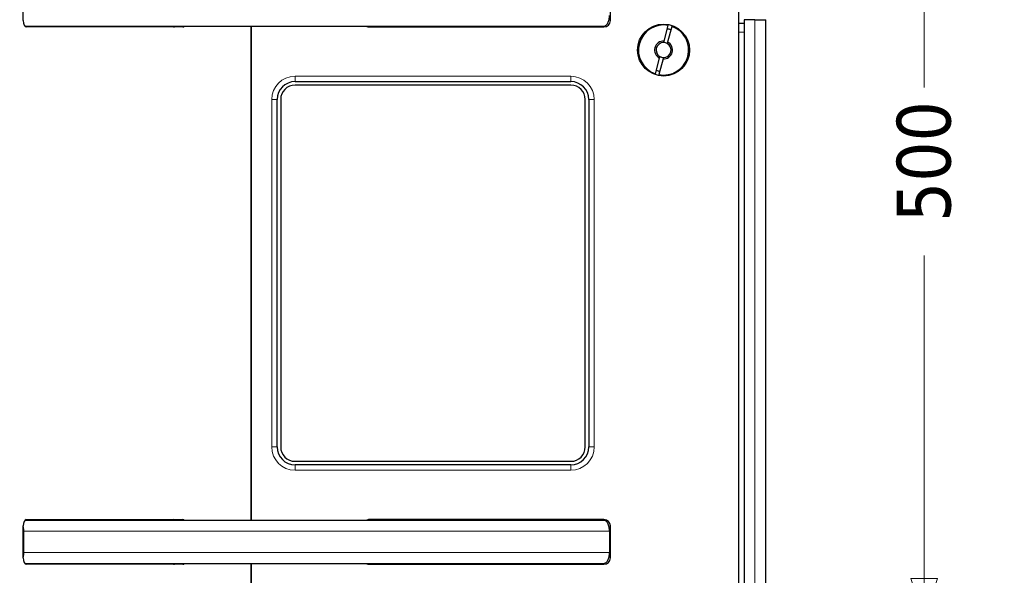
# Model space of a CAD drawing. Header units: millimetres. Extents: x 90 to 4365, y 90 to 3088.
# Tile 19 of 41: x 510 to 1059, y 2201 to 2511. Entities that reach past the tile are written whole.
import ezdxf

# ---------------------------------------------------------------- set-up
doc = ezdxf.new("R2010")
doc.units = ezdxf.units.MM
doc.header["$LTSCALE"] = 15
doc.layers.add('Quota (ISO)', color=7, linetype='Continuous', lineweight=15, true_color=0x008000)
doc.layers.add('Visibile sottile (ISO)', color=9, linetype='Continuous', lineweight=18, true_color=0x808080)
doc.layers.add('Visibile (ISO)', color=7, linetype='Continuous', lineweight=25)
doc.styles.add('Testo nota (ISO)', font='tahoma.ttf')
doc.dimstyles.new('Default (ISO)', dxfattribs={"dimscale": 15, "dimtxt": 2, "dimasz": 1.5, "dimexe": 2, "dimexo": 0.5, "dimgap": 0.5, "dimtad": 1, "dimtoh": 1, "dimrnd": 1e-08, "dimtxsty": 'Testo nota (ISO)', "dimblk": 'Filled-1', "dimcen": 0.09, "dimdle": 10, "dimclrd": 256, "dimclre": 256, "dimclrt": 256, "dimazin": 2, "dimtfac": 0.75, "dimtmove": 0, "dimatfit": 3, "dimfxl": 0, "dimtolj": 1, "dimtzin": 0, "dimlwd": -1, "dimlwe": -1, "dimarcsym": 0})

# ---------------------------------------------------------------- blocks, each defined once
blk = doc.blocks.new('Filled-1')
at = {"color": 0}
for p, q in [((0, 0), (-1, 0.333)), ((-1, 0.333), (-1, -0.333)), ((-1, 0), (0, 0)), ((-1, -0.333), (0, 0))]:
    blk.add_line(p, q, dxfattribs=at)
at = {"color": 0, "flags": 128}
blk.add_lwpolyline([(-1, -0.333), (0, 0), (-1, 0.333), (-1, -0.333)], dxfattribs=at)
at = {"color": 0}
blk.add_solid([(-1, -0.333), (0, 0), (-1, 0.333), (-1, -0.333)], dxfattribs=at)
blk = doc.blocks.new('*D25')
at = {"layer": 'Defpoints', "color": 0, "transparency": 16777216}
for p in [(263.01, 2718.89), (1014.61, 2718.89), (817.46, 2176.75)]:
    blk.add_point(p, dxfattribs=at)
at = {"layer": 'Quota (ISO)', "transparency": 16777216}
for p, q in [((270.51, 2718.89), (1044.61, 2718.89)), ((1014.61, 2696.39), (1014.61, 2473.37)), ((1014.61, 2199.25), (1014.61, 2379.58)), ((824.96, 2176.75), (1044.61, 2176.75))]:
    blk.add_line(p, q, dxfattribs=at)
at = {"layer": 'Quota (ISO)', "transparency": 16777216, "xscale": 22.5, "yscale": 22.5, "zscale": 22.5}
for p, rotation in [((1014.61, 2718.89), 90), ((1014.61, 2176.75), 270)]:
    blk.add_blockref('Filled-1', p, dxfattribs=dict(at, rotation=rotation))
at = {"layer": 'Quota (ISO)', "transparency": 16777216, "insert": (1014.61, 2387.08), "char_height": 30, "attachment_point": 4, "rotation": 90, "style": 'Testo nota (ISO)'}
blk.add_mtext('\\A1; 500', dxfattribs=at)

msp = doc.modelspace()

# ---------------------------------------------------------------- linework, layer by layer
at = {"layer": 'Visibile (ISO)'}
for p, q in [((911.17, 1900.466), (911.17, 2539.03)), ((511.693, 2510.848), (511.693, 2528.648)), ((839.46, 2510.848), (839.46, 2528.648)), ((512.578, 2507.748), (835.946, 2507.748)), ((600.789, 2507.248), (513.493, 2507.248)), ((638.96, 2507.748), (638.96, 2231.748)), ((638.96, 2231.748), (638.96, 2507.748)), ((705.036, 2507.248), (835.86, 2507.248)), ((869.472, 2499.369), (871.818, 2508.126)), ((873.75, 2507.608), (871.404, 2498.852)), ((914.17, 2509.27), (911.17, 2509.27)), ((920.17, 2511.27), (914.17, 2511.27)), ((914.17, 2511.27), (914.17, 1901.27)), ((920.17, 2511.27), (926.17, 2511.27)), ((926.17, 1902.878), (926.17, 2511.27)), ((864.59, 2481.149), (866.936, 2489.905)), ((868.868, 2489.388), (866.522, 2480.631)), ((663.46, 2476.748), (817.46, 2476.748)), ((817.46, 2474.748), (663.46, 2474.748)), ((653.46, 2272.748), (653.46, 2466.748)), ((655.46, 2466.748), (655.46, 2272.748)), ((825.46, 2272.748), (825.46, 2466.748)), ((827.46, 2466.748), (827.46, 2272.748)), ((663.46, 2264.748), (817.46, 2264.748)), ((817.46, 2262.748), (663.46, 2262.748)), ((835.946, 2231.748), (512.578, 2231.748)), ((513.493, 2232.248), (600.789, 2232.248)), ((835.86, 2232.248), (705.036, 2232.248)), ((511.693, 2210.848), (511.693, 2228.648)), ((511.943, 2225.748), (511.943, 2213.748)), ((838.96, 2225.748), (838.96, 2213.748)), ((839.46, 2210.848), (839.46, 2228.648)), ((512.578, 2207.748), (835.946, 2207.748)), ((600.789, 2207.248), (513.493, 2207.248)), ((638.96, 2207.748), (638.96, 1931.748)), ((638.96, 1931.748), (638.96, 2207.748)), ((705.036, 2207.248), (835.86, 2207.248))]:
    msp.add_line(p, q, dxfattribs=at)
msp.add_circle((869.17, 2494.379), 14.5, dxfattribs=at)
for centre, radius, start, end in [((705.036, 2510.848), 3.6, 239.44157, 270), ((835.86, 2510.848), 3.6, 270, 0), ((869.17, 2494.379), 14, 79.09604, 250.90396), ((869.17, 2494.379), 14, 259.09604, 70.90396), ((869.17, 2494.379), 12, 70.21981, 79.78019), ((869.17, 2494.379), 5, 86.53696, 243.46304), ((869.17, 2494.379), 4.188, 88.8144, 241.1856), ((869.17, 2494.379), 5, 266.53696, 63.46304), ((869.17, 2494.379), 4.188, 268.8144, 61.1856), ((869.17, 2494.379), 4.188, 61.1856, 88.8144), ((869.17, 2494.379), 4.188, 241.1856, 268.8144), ((869.17, 2494.379), 12, 250.21981, 259.78019), ((663.46, 2466.748), 10, 90, 180), ((663.46, 2466.748), 8, 90, 180), ((817.46, 2466.748), 10, 0, 90), ((817.46, 2466.748), 8, 0, 90), ((663.46, 2272.748), 10, 180, 270), ((663.46, 2272.748), 8, 180, 270), ((817.46, 2272.748), 8, 270, 0), ((817.46, 2272.748), 10, 270, 0), ((705.036, 2228.648), 3.6, 90, 120.55843), ((835.86, 2228.648), 3.6, 0, 90), ((835.86, 2210.848), 3.6, 270, 0), ((705.036, 2210.848), 3.6, 239.44157, 270)]:
    msp.add_arc(centre, radius, start, end, dxfattribs=at)
for centre, major_axis, start_param, end_param in [((513.493, 2510.848), (0, -3.6), 4.712389, 6.2831853), ((595.593, 2510.848), (0, -3.6), 0, 0.5333452), ((600.789, 2510.848), (0, -3.6), 0, 0.5333452), ((513.493, 2228.648), (0, 3.6), 0, 1.5707963), ((595.593, 2228.648), (0, 3.6), 5.7498401, 6.2831853), ((600.789, 2228.648), (0, 3.6), 5.7498401, 6.2831853), ((513.493, 2210.848), (0, -3.6), 4.712389, 6.2831853), ((595.593, 2210.848), (0, -3.6), 0, 0.5333452), ((600.789, 2210.848), (0, -3.6), 0, 0.5333452)]:
    msp.add_ellipse(centre, major_axis=major_axis, ratio=0.5, start_param=start_param, end_param=end_param, dxfattribs=at)
for points, knots in [([(835.946, 2507.748), (836.133, 2507.748), (836.336, 2507.785), (836.735, 2507.943), (836.93, 2508.064), (837.273, 2508.348), (837.454, 2508.537), (837.791, 2508.986), (837.948, 2509.247), (838.211, 2509.771), (838.341, 2510.082), (838.566, 2510.754), (838.661, 2511.113), (838.803, 2511.797), (838.863, 2512.184), (838.942, 2512.975), (838.96, 2513.378), (838.96, 2513.748)], [0.89062029, 0.89062029, 0.89062029, 0.89062029, 1.00237039, 1.00237039, 1.1141205, 1.1141205, 1.22560996, 1.22560996, 1.33709942, 1.33709942, 1.44827099, 1.44827099, 1.55944256, 1.55944256, 1.67035031, 1.67035031, 1.78125806, 1.78125806, 1.78125806, 1.78125806]), ([(838.96, 2225.748), (838.96, 2226.118), (838.942, 2226.521), (838.863, 2227.312), (838.803, 2227.699), (838.661, 2228.382), (838.566, 2228.742), (838.341, 2229.413), (838.211, 2229.725), (837.948, 2230.249), (837.791, 2230.51), (837.454, 2230.959), (837.273, 2231.148), (836.93, 2231.432), (836.735, 2231.553), (836.336, 2231.711), (836.133, 2231.748), (835.946, 2231.748)], [1.78125806, 1.78125806, 1.78125806, 1.78125806, 1.89216581, 1.89216581, 2.00307356, 2.00307356, 2.11424513, 2.11424513, 2.2254167, 2.2254167, 2.33690616, 2.33690616, 2.44839562, 2.44839562, 2.56014572, 2.56014572, 2.67189583, 2.67189583, 2.67189583, 2.67189583]), ([(511.693, 2228.114), (511.7, 2228.083), (511.707, 2228.052), (511.785, 2227.683), (511.845, 2227.3), (511.925, 2226.516), (511.943, 2226.115), (511.943, 2225.748)], [1.57155368, 1.57155368, 1.57155368, 1.57155368, 1.58158368, 1.58158368, 1.69168334, 1.69168334, 1.801783, 1.801783, 1.801783, 1.801783]), ([(511.943, 2213.748), (511.943, 2213.381), (511.925, 2212.98), (511.845, 2212.196), (511.785, 2211.813), (511.707, 2211.443), (511.7, 2211.412), (511.693, 2211.381)], [1.801783, 1.801783, 1.801783, 1.801783, 1.91188265, 1.91188265, 2.02198231, 2.02198231, 2.03201231, 2.03201231, 2.03201231, 2.03201231]), ([(835.946, 2207.748), (836.133, 2207.748), (836.336, 2207.785), (836.735, 2207.943), (836.93, 2208.064), (837.273, 2208.348), (837.454, 2208.537), (837.791, 2208.986), (837.948, 2209.247), (838.211, 2209.771), (838.341, 2210.082), (838.566, 2210.754), (838.661, 2211.113), (838.803, 2211.797), (838.863, 2212.184), (838.942, 2212.975), (838.96, 2213.378), (838.96, 2213.748)], [0.89062029, 0.89062029, 0.89062029, 0.89062029, 1.00237039, 1.00237039, 1.1141205, 1.1141205, 1.22560996, 1.22560996, 1.33709942, 1.33709942, 1.44827099, 1.44827099, 1.55944256, 1.55944256, 1.67035031, 1.67035031, 1.78125806, 1.78125806, 1.78125806, 1.78125806])]:
    msp.add_open_spline(points, degree=3, knots=knots, dxfattribs=at)
for points, weights in [([(869.256, 2498.566), (869.355, 2498.932), (869.472, 2499.369)], [1, 1.00412650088, 1]), ([(871.404, 2498.852), (871.286, 2498.414), (871.188, 2498.048)], [1, 1.00412650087, 1]), ([(866.936, 2489.905), (867.053, 2490.343), (867.151, 2490.709)], [1, 1.00412650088, 1]), ([(869.083, 2490.191), (868.985, 2489.825), (868.868, 2489.388)], [1, 1.00412650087, 1])]:
    msp.add_rational_spline(points, weights, degree=2, dxfattribs=at)
at = {"layer": 'Visibile sottile (ISO)'}
for p, q in [((920.17, 2511.27), (920.17, 1902.878)), ((914.17, 2504.27), (911.17, 2504.27)), ((817.46, 2479.748), (663.46, 2479.748)), ((663.46, 2476.748), (663.46, 2479.748)), ((817.46, 2479.748), (817.46, 2476.748)), ((650.46, 2466.748), (650.46, 2272.748)), ((650.46, 2466.748), (653.46, 2466.748)), ((830.46, 2466.748), (827.46, 2466.748)), ((830.46, 2272.748), (830.46, 2466.748)), ((650.46, 2272.748), (653.46, 2272.748)), ((830.46, 2272.748), (827.46, 2272.748)), ((663.46, 2259.748), (663.46, 2262.748)), ((663.46, 2259.748), (817.46, 2259.748)), ((817.46, 2259.748), (817.46, 2262.748)), ((511.943, 2225.748), (838.96, 2225.748)), ((838.96, 2213.748), (511.943, 2213.748))]:
    msp.add_line(p, q, dxfattribs=at)
for centre, start, end in [((663.46, 2466.748), 90, 180), ((817.46, 2466.748), 0, 90), ((663.46, 2272.748), 180, 270), ((817.46, 2272.748), 270, 0)]:
    msp.add_arc(centre, 13, start, end, dxfattribs=at)

# ---------------------------------------------------------------- dimensions: what is measured, and where the dimension line sits
at = {"layer": 'Quota (ISO)'}
dim = msp.add_linear_dim(base=(1014.613, 2718.892), p1=(817.46, 2176.748), p2=(263.007, 2718.892), angle=90, text=' 500', dimstyle='Default (ISO)', override={"dimgap": 0.5, "dimtad": 0, "dimtoh": 0, "dimdec": 2, "dimtol": 0, "dimlim": 0, "dimtp": 0, "dimtm": 0, "dimtdec": 2, "dimtofl": 0, "dimatfit": 1}, dxfattribs=at)
dim.commit()
dim.dimension.update_dxf_attribs({"geometry": '*D25', "text_midpoint": (1014.613, 2426.475), "dimtype": 160})

doc.saveas('drawing.dxf')
